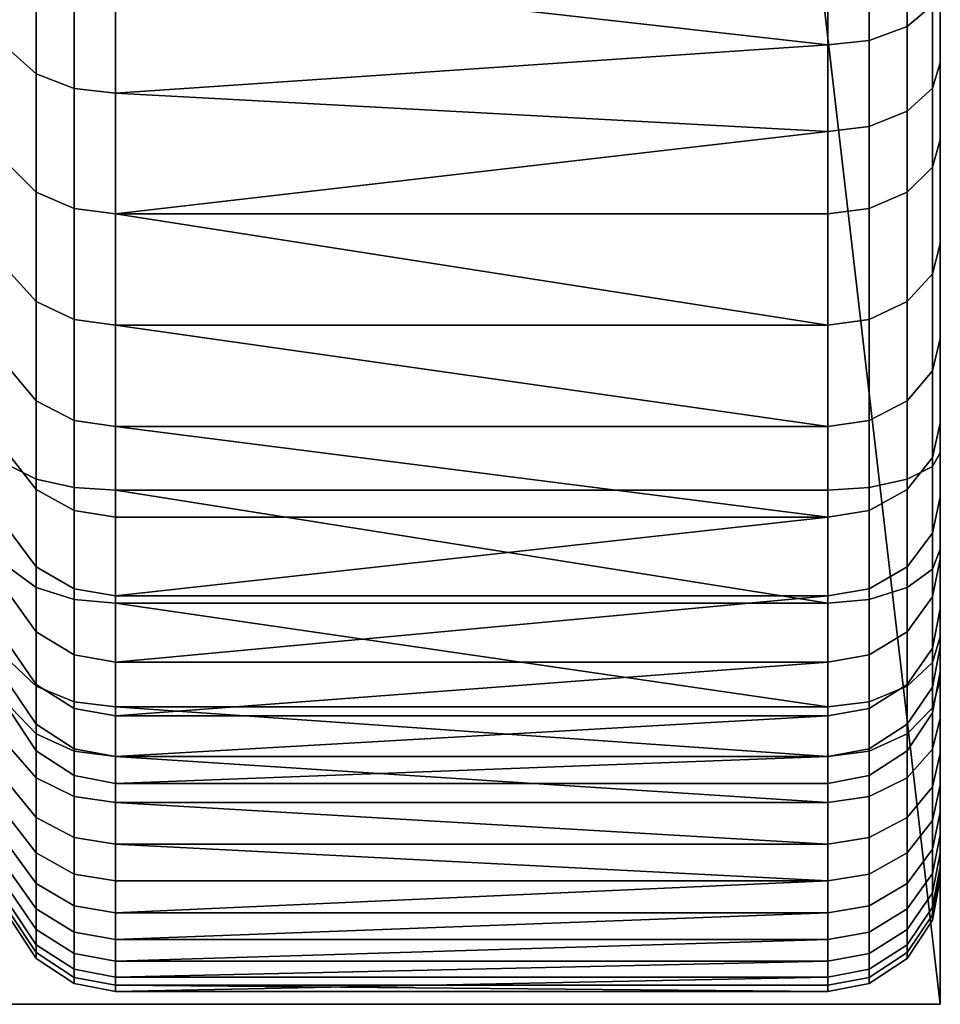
# Model space of a CAD drawing. Header units: millimetres. Extents: x 0 to 770, y -443 to 492.
# Tile 4 of 13: x 672 to 770, y -420 to -315. Entities that reach past the tile are written whole.
import ezdxf

# ---------------------------------------------------------------- set-up
doc = ezdxf.new("R2010")
doc.units = ezdxf.units.MM
doc.header["$MEASUREMENT"] = 0
for name, color, linetype, true_color in [('bocnice', 254, 'Continuous', 0xbebebe), ('bocnice boky', 7, 'Continuous', 0xff7f7f), ('op pud plocha', 7, 'Continuous', 0x000000), ('openport', 5, 'Continuous', 0x0000ff)]:
    doc.layers.add(name, color=color, linetype=linetype, true_color=true_color)

msp = doc.modelspace()

# ---------------------------------------------------------------- linework, layer by layer
at = {"layer": 'openport'}
msp.add_lwpolyline([(770, -420), (670, -420), (670, 440), (770, 440)], close=True, dxfattribs=at)

# ---------------------------------------------------------------- meshes
at = {"layer": 'bocnice'}
mesh = msp.add_polyface(dxfattribs=at)
corners = [(682, -365.15, 399.47), (758, -365.15, 399.47), (758, 345.21, 648.63), (682, 345.21, 648.63), (670.84, 291.27, 17.11), (673.08, 288.87, 12), (671.37, 282.69, 12), (670.45, 276.35, 12), (670, 275.21, 15.03), (670, 289.36, 21.09), (670, 266.42, 12), (670.84, -291.27, 17.11), (671.37, -282.69, 12), (673.08, -288.87, 12), (670.45, -276.35, 12), (670, -289.36, 21.09), (670, -275.21, 15.03), (670, -266.42, 12), (762.42, -364.87, 398.68), (762.42, 345.49, 647.83), (758, 345.21, 648.63), (758, -365.15, 399.47), (766.48, -363.98, 396.16), (766.48, 346.38, 645.31), (769.16, -362.64, 392.32), (769.16, 347.72, 641.47), (770, -361.17, 388.15), (770, 349.18, 637.3), (677.58, -364.87, 398.68), (682, -365.15, 399.47), (682, 345.21, 648.63), (677.58, 345.49, 647.83), (673.52, -363.98, 396.16), (673.52, 346.38, 645.31), (670.84, -362.64, 392.32), (670.84, 347.72, 641.47), (670, -361.17, 388.15), (670, 349.18, 637.3), (758, -298.05, 12), (758, 298.05, 12), (762.61, 297.83, 12.92), (762.61, -297.83, 12.92), (766.48, 297.2, 15.51), (766.48, -297.2, 15.51), (769.09, -296.25, 19.43), (769.09, 296.25, 19.43), (770, 295.12, 24), (770, -295.12, 24), (671.37, -282.69, 12), (670.45, -276.35, 12), (670, -266.42, 12), (673.08, -288.87, 12), (670, 266.42, 12), (682, -298.05, 12), (671.37, 282.69, 12), (670.45, 276.35, 12), (673.08, 288.87, 12), (676.23, 294.73, 12), (678.74, 297.05, 12), (676.23, -294.73, 12), (758, -298.05, 12), (758, 298.05, 12), (680.28, 297.78, 12), (682, 298.05, 12)]
mesh.append_faces([[corners[k] for k in face] for face in [(0, 1, 2, 3), (4, 5, 6, 6), (7, 4, 6, 6), (7, 8, 9, 4), (7, 10, 8, 8), (11, 12, 13, 13), (14, 12, 11, 11), (14, 11, 15, 16), (14, 16, 17, 17), (18, 19, 20, 21), (22, 23, 19, 18), (24, 25, 23, 22), (26, 27, 25, 24), (28, 29, 30, 31), (32, 28, 31, 33), (34, 32, 33, 35), (36, 34, 35, 37), (38, 39, 40, 40), (38, 40, 41, 41), (42, 41, 40, 40), (43, 41, 42, 42), (44, 45, 46, 46), (43, 45, 44, 44), (47, 44, 46, 46), (42, 45, 43, 43), (48, 49, 50, 50), (50, 51, 48, 48), (50, 52, 53, 53), (54, 52, 55, 55), (54, 56, 52, 52), (57, 52, 56, 56), (58, 52, 57, 57), (59, 51, 50, 50), (60, 53, 61, 61), (58, 62, 52, 52), (52, 63, 53, 53), (63, 61, 53, 53)]])
mesh = msp.add_polyface(dxfattribs=at)
corners = [(682, -309.07, 18.09), (758, -308.03, 17.48), (758, -317.65, 23.56), (682, -298.05, 12), (758, -298.05, 12), (682, -322.81, 27.17), (677.58, -308.63, 18.81), (682, -309.07, 18.09), (682, -322.81, 27.17), (677.58, -322.31, 27.86), (673.52, -307.26, 21.11), (673.52, -320.74, 30.02), (670.84, -305.17, 24.6), (670.84, -318.34, 33.3), (670, -302.9, 28.39), (670, -315.74, 36.88), (670.84, -291.27, 17.11), (673.52, -293.04, 13.44), (670, -289.36, 21.09), (680.28, -297.78, 12), (682, -298.05, 12), (676.23, -294.73, 12), (678.74, -297.05, 12), (673.08, -288.87, 12), (762.42, -317.18, 24.26), (762.42, -326.37, 30.89), (758, -326.88, 30.23), (758, -317.65, 23.56), (766.48, -315.68, 26.47), (766.48, -324.73, 33.01), (769.16, -313.4, 29.84), (769.16, -322.25, 36.23), (770, -310.93, 33.5), (770, -319.55, 39.73), (762.42, -307.6, 18.2), (758, -308.03, 17.48), (766.48, -306.25, 20.51), (769.16, -304.18, 24.01), (770, -301.94, 27.81), (758, -298.05, 12), (769.09, -296.25, 19.43), (770, -295.12, 24), (762.61, -297.83, 12.92), (766.48, -297.2, 15.51), (670, -266.42, 12), (680.28, -297.78, 12), (678.74, -297.05, 12), (682, -298.05, 12), (676.23, -294.73, 12)]
mesh.append_faces([[corners[k] for k in face] for face in [(0, 1, 2, 2), (3, 4, 1, 1), (0, 2, 5, 5), (1, 0, 3, 3), (6, 7, 8, 9), (10, 6, 9, 11), (12, 10, 11, 13), (14, 12, 13, 15), (16, 17, 10, 12), (18, 16, 12, 14), (19, 20, 7, 7), (6, 19, 7, 7), (21, 6, 10, 10), (6, 21, 22, 22), (22, 19, 6, 6), (17, 21, 10, 10), (23, 17, 16, 16), (23, 21, 17, 17), (24, 25, 26, 27), (28, 29, 25, 24), (30, 31, 29, 28), (32, 33, 31, 30), (34, 24, 27, 35), (36, 28, 24, 34), (37, 30, 28, 36), (38, 32, 30, 37), (39, 34, 35, 35), (40, 37, 36, 36), (41, 38, 37, 37), (36, 34, 42, 42), (36, 42, 43, 43), (37, 40, 41, 41), (40, 36, 43, 43), (34, 39, 42, 42), (44, 45, 46, 46), (44, 47, 45, 45), (48, 44, 46, 46)]])
mesh = msp.add_polyface(dxfattribs=at)
corners = [(682, -335.67, 37.46), (758, -347.56, 48.86), (682, -347.56, 48.86), (758, -326.88, 30.23), (682, -322.81, 27.17), (682, -358.37, 61.29), (758, -358.37, 61.29), (682, -368.02, 74.63), (758, -368.02, 74.63), (682, -376.43, 88.79), (758, -376.43, 88.79), (682, -383.51, 103.6), (758, -377.22, 394.08), (682, -365.15, 399.47), (682, -377.22, 394.08), (670, -372.46, 108.28), (670.84, -376.53, 106.56), (670.84, -382.01, 121.3), (670, -377.81, 122.66), (673.52, -373.33, 90.45), (677.58, -375.69, 89.19), (677.58, -382.73, 103.93), (673.52, -380.27, 104.97), (670.84, -369.75, 92.37), (670, -365.85, 94.45), (677.58, -367.32, 75.1), (682, -368.02, 74.63), (682, -376.43, 88.79), (673.52, -365.08, 76.56), (670.84, -361.68, 78.8), (670, -357.99, 81.22), (677.58, -357.71, 61.81), (682, -358.37, 61.29), (673.52, -355.61, 63.47), (670.84, -352.43, 66), (670, -348.97, 68.75), (677.58, -346.95, 49.44), (682, -347.56, 48.86), (673.52, -345.01, 51.28), (670.84, -342.07, 54.09), (670, -338.87, 57.14), (677.58, -335.12, 38.09), (682, -335.67, 37.46), (673.52, -333.36, 40.1), (670.84, -330.68, 43.16), (670, -327.77, 46.48), (677.58, -322.31, 27.86), (682, -322.81, 27.17), (673.52, -320.74, 30.02), (670.84, -318.34, 33.3), (670, -315.74, 36.88), (677.58, -376.82, 393.34), (682, -377.22, 394.08), (682, -365.15, 399.47), (677.58, -364.87, 398.68), (673.52, -375.53, 391), (673.52, -363.98, 396.16), (670.84, -373.57, 387.43), (670.84, -362.64, 392.32), (670, -371.44, 383.56), (670, -361.17, 388.15), (670, -380.81, 377.35), (670.84, -383.55, 380.82)]
mesh.append_faces([[corners[k] for k in face] for face in [(0, 1, 2, 2), (3, 0, 4, 4), (5, 2, 6, 6), (7, 8, 9, 9), (8, 7, 5, 5), (10, 11, 9, 9), (12, 13, 14, 14), (15, 16, 17, 18), (19, 20, 21, 22), (23, 19, 22, 16), (24, 23, 16, 15), (25, 26, 27, 20), (28, 25, 20, 19), (29, 28, 19, 23), (30, 29, 23, 24), (31, 32, 26, 25), (33, 31, 25, 28), (34, 33, 28, 29), (35, 34, 29, 30), (36, 37, 32, 31), (38, 36, 31, 33), (39, 38, 33, 34), (40, 39, 34, 35), (41, 42, 37, 36), (43, 41, 36, 38), (44, 43, 38, 39), (45, 44, 39, 40), (46, 47, 42, 41), (48, 46, 41, 43), (49, 48, 43, 44), (50, 49, 44, 45), (51, 52, 53, 54), (55, 51, 54, 56), (57, 55, 56, 58), (59, 57, 58, 60), (61, 62, 57, 59)]])
mesh = msp.add_polyface(dxfattribs=at)
corners = [(682, -335.67, 37.46), (758, -335.67, 37.46), (758, -347.56, 48.86), (758, -326.88, 30.23), (682, -322.81, 27.17), (758, -317.65, 23.56), (682, -347.56, 48.86), (758, -358.37, 61.29), (682, -376.43, 88.79), (758, -368.02, 74.63), (758, -376.43, 88.79), (682, -358.37, 61.29), (682, -365.15, 399.47), (758, -377.22, 394.08), (758, -365.15, 399.47), (770, -372.46, 108.28), (770, -377.81, 122.66), (769.16, -382.01, 121.3), (769.16, -376.53, 106.56), (762.42, -375.69, 89.19), (762.42, -382.73, 103.93), (758, -383.51, 103.6), (758, -376.43, 88.79), (766.48, -373.33, 90.45), (766.48, -380.27, 104.97), (769.16, -369.75, 92.37), (770, -365.85, 94.45), (762.42, -367.32, 75.1), (758, -368.02, 74.63), (766.48, -365.08, 76.56), (769.16, -361.68, 78.8), (770, -357.99, 81.22), (762.42, -357.71, 61.81), (758, -358.37, 61.29), (766.48, -355.61, 63.47), (769.16, -352.43, 66), (770, -348.97, 68.75), (762.42, -346.95, 49.44), (758, -347.56, 48.86), (766.48, -345.01, 51.28), (769.16, -342.07, 54.09), (770, -338.87, 57.14), (762.42, -335.12, 38.09), (758, -335.67, 37.46), (766.48, -333.36, 40.1), (769.16, -330.68, 43.16), (770, -327.77, 46.48), (762.42, -326.37, 30.89), (758, -326.88, 30.23), (766.48, -324.73, 33.01), (769.16, -322.25, 36.23), (770, -319.55, 39.73), (762.42, -376.82, 393.34), (762.42, -364.87, 398.68), (758, -365.15, 399.47), (758, -377.22, 394.08), (766.48, -375.53, 391), (766.48, -363.98, 396.16), (769.16, -373.57, 387.43), (769.16, -362.64, 392.32), (770, -371.44, 383.56), (770, -361.17, 388.15), (770, -380.81, 377.35), (769.16, -383.55, 380.82)]
mesh.append_faces([[corners[k] for k in face] for face in [(0, 1, 2, 2), (0, 3, 1, 1), (4, 5, 3, 3), (6, 2, 7, 7), (8, 9, 10, 10), (7, 9, 11, 11), (12, 13, 14, 14), (15, 16, 17, 18), (19, 20, 21, 22), (23, 24, 20, 19), (25, 18, 24, 23), (26, 15, 18, 25), (27, 19, 22, 28), (29, 23, 19, 27), (30, 25, 23, 29), (31, 26, 25, 30), (32, 27, 28, 33), (34, 29, 27, 32), (35, 30, 29, 34), (36, 31, 30, 35), (37, 32, 33, 38), (39, 34, 32, 37), (40, 35, 34, 39), (41, 36, 35, 40), (42, 37, 38, 43), (44, 39, 37, 42), (45, 40, 39, 44), (46, 41, 40, 45), (47, 42, 43, 48), (49, 44, 42, 47), (50, 45, 44, 49), (51, 46, 45, 50), (52, 53, 54, 55), (56, 57, 53, 52), (58, 59, 57, 56), (60, 61, 59, 58), (62, 60, 58, 63)]])
mesh = msp.add_polyface(dxfattribs=at)
corners = [(673.52, -392.95, 151.43), (677.58, -395.6, 151.08), (677.58, -417.14, 313.58), (673.52, -414.49, 313.93), (670.84, -388.92, 151.96), (670.84, -410.46, 314.47), (670, -384.54, 152.54), (670, -406.08, 315.05), (673.52, -390.12, 135.58), (677.58, -392.73, 135), (670.84, -386.16, 136.48), (670, -381.85, 137.45), (673.52, -385.88, 120.06), (677.58, -388.43, 119.24), (670.84, -382.01, 121.3), (670, -377.81, 122.66), (673.52, -380.27, 104.97), (677.58, -382.73, 103.93), (670.84, -376.53, 106.56), (673.52, -386.07, 384.01), (677.58, -387.73, 386.11), (677.58, -376.82, 393.34), (673.52, -375.53, 391), (670.84, -383.55, 380.82), (670.84, -373.57, 387.43), (673.52, -391.15, 379.61), (677.58, -392.99, 381.56), (670.84, -388.36, 376.66), (670, -385.33, 373.44), (670, -380.81, 377.35), (673.52, -395.83, 374.79), (677.58, -397.83, 376.57), (670.84, -392.79, 372.09), (670, -389.49, 369.16), (673.52, -400.07, 369.58), (677.58, -402.22, 371.17), (670.84, -396.81, 367.15), (670, -393.26, 364.52), (670.84, -400.38, 361.89), (673.52, -403.84, 364.01), (670, -396.61, 359.57), (670.84, -403.46, 356.32), (673.52, -407.1, 358.14), (670, -399.51, 354.35), (670.84, -406.05, 350.51), (673.52, -409.83, 352), (670, -401.94, 348.89), (670.84, -408.12, 344.49), (673.52, -412.02, 345.65), (670, -403.88, 343.24), (670.84, -409.65, 338.32), (673.52, -413.64, 339.12), (670, -405.32, 337.44), (670.84, -411.04, 326.43), (673.52, -415.11, 326.56), (670, -406.63, 326.28)]
mesh.append_faces([[corners[k] for k in face] for face in [(0, 1, 2, 3), (4, 0, 3, 5), (6, 4, 5, 7), (8, 9, 1, 0), (10, 8, 0, 4), (11, 10, 4, 6), (12, 13, 9, 8), (14, 12, 8, 10), (15, 14, 10, 11), (16, 17, 13, 12), (18, 16, 12, 14), (19, 20, 21, 22), (23, 19, 22, 24), (25, 26, 20, 19), (27, 25, 19, 23), (28, 27, 23, 29), (30, 31, 26, 25), (32, 30, 25, 27), (33, 32, 27, 28), (34, 35, 31, 30), (36, 34, 30, 32), (37, 36, 32, 33), (38, 39, 34, 36), (40, 38, 36, 37), (41, 42, 39, 38), (43, 41, 38, 40), (44, 45, 42, 41), (46, 44, 41, 43), (47, 48, 45, 44), (49, 47, 44, 46), (50, 51, 48, 47), (52, 50, 47, 49), (53, 54, 51, 50), (55, 53, 50, 52), (53, 5, 3, 54), (55, 7, 5, 53)]])
mesh = msp.add_polyface(dxfattribs=at)
corners = [(769.16, -386.16, 136.48), (769.16, -388.92, 151.96), (766.48, -392.95, 151.43), (766.48, -390.12, 135.58), (770, -381.85, 137.45), (770, -384.54, 152.54), (769.16, -382.01, 121.3), (766.48, -385.88, 120.06), (770, -377.81, 122.66), (769.16, -376.53, 106.56), (766.48, -380.27, 104.97), (769.16, -410.46, 314.47), (766.48, -414.49, 313.93), (770, -406.08, 315.05), (769.16, -383.55, 380.82), (769.16, -373.57, 387.43), (766.48, -375.53, 391), (766.48, -386.07, 384.01), (769.16, -388.36, 376.66), (766.48, -391.15, 379.61), (770, -385.33, 373.44), (770, -380.81, 377.35), (766.48, -395.83, 374.79), (762.42, -392.99, 381.56), (762.42, -397.83, 376.57), (769.16, -392.79, 372.09), (770, -389.49, 369.16), (766.48, -400.07, 369.58), (762.42, -402.22, 371.17), (769.16, -396.81, 367.15), (770, -393.26, 364.52), (766.48, -403.84, 364.01), (762.42, -406.12, 365.41), (769.16, -400.38, 361.89), (770, -396.61, 359.57), (766.48, -407.1, 358.14), (762.42, -409.49, 359.33), (769.16, -403.46, 356.32), (770, -399.51, 354.35), (766.48, -409.83, 352), (762.42, -412.32, 352.98), (769.16, -406.05, 350.51), (770, -401.94, 348.89), (766.48, -412.02, 345.65), (762.42, -414.58, 346.4), (769.16, -408.12, 344.49), (770, -403.88, 343.24), (766.48, -413.64, 339.12), (762.42, -416.26, 339.65), (769.16, -409.65, 338.32), (770, -405.32, 337.44), (766.48, -415.11, 326.56), (762.42, -417.78, 326.65), (769.16, -411.04, 326.43), (770, -406.63, 326.28), (762.42, -417.14, 313.58)]
mesh.append_faces([[corners[k] for k in face] for face in [(0, 1, 2, 3), (4, 5, 1, 0), (6, 0, 3, 7), (8, 4, 0, 6), (9, 6, 7, 10), (1, 11, 12, 2), (5, 13, 11, 1), (14, 15, 16, 17), (18, 14, 17, 19), (20, 21, 14, 18), (22, 19, 23, 24), (25, 18, 19, 22), (26, 20, 18, 25), (27, 22, 24, 28), (29, 25, 22, 27), (30, 26, 25, 29), (31, 27, 28, 32), (33, 29, 27, 31), (34, 30, 29, 33), (35, 31, 32, 36), (37, 33, 31, 35), (38, 34, 33, 37), (39, 35, 36, 40), (41, 37, 35, 39), (42, 38, 37, 41), (43, 39, 40, 44), (45, 41, 39, 43), (46, 42, 41, 45), (47, 43, 44, 48), (49, 45, 43, 47), (50, 46, 45, 49), (51, 47, 48, 52), (53, 49, 47, 51), (54, 50, 49, 53), (53, 51, 12, 11), (54, 53, 11, 13), (51, 52, 55, 12)]])
mesh = msp.add_polyface(dxfattribs=at)
corners = [(758, -389.23, 118.98), (682, -393.55, 134.81), (682, -389.23, 118.98), (682, -383.51, 103.6), (758, -383.51, 103.6), (758, -393.55, 134.81), (682, -396.44, 150.97), (682, -377.22, 394.08), (682, -388.25, 386.77), (758, -388.25, 386.77), (682, -393.57, 382.17), (682, -398.46, 377.13), (758, -398.46, 377.13), (758, -393.57, 382.17), (682, -402.9, 371.67), (758, -402.9, 371.67), (682, -406.84, 365.85), (758, -406.84, 365.85), (682, -410.25, 359.71), (682, -413.1, 353.29), (758, -410.25, 359.71), (758, -417.09, 339.82), (682, -417.09, 339.82), (682, -418.62, 326.68), (758, -415.39, 346.64), (682, -415.39, 346.64), (758, -413.1, 353.29), (758, -418.62, 326.68), (682, -417.97, 313.47), (677.58, -395.6, 151.08), (682, -396.44, 150.97), (682, -417.97, 313.47), (677.58, -417.14, 313.58), (677.58, -392.73, 135), (682, -393.55, 134.81), (677.58, -388.43, 119.24), (682, -389.23, 118.98), (677.58, -382.73, 103.93), (682, -383.51, 103.6), (677.58, -375.69, 89.19), (682, -376.43, 88.79), (677.58, -387.73, 386.11), (682, -388.25, 386.77), (682, -377.22, 394.08), (677.58, -376.82, 393.34), (677.58, -392.99, 381.56), (682, -393.57, 382.17), (677.58, -397.83, 376.57), (682, -398.46, 377.13), (677.58, -402.22, 371.17), (682, -402.9, 371.67), (677.58, -406.12, 365.41), (682, -406.84, 365.85), (673.52, -403.84, 364.01), (673.52, -400.07, 369.58), (677.58, -409.49, 359.33), (682, -410.25, 359.71), (673.52, -407.1, 358.14), (677.58, -412.32, 352.98), (682, -413.1, 353.29), (673.52, -409.83, 352), (677.58, -414.58, 346.4), (682, -415.39, 346.64), (673.52, -412.02, 345.65), (677.58, -416.26, 339.65), (682, -417.09, 339.82), (673.52, -413.64, 339.12), (677.58, -417.78, 326.65), (682, -418.62, 326.68), (673.52, -415.11, 326.56), (673.52, -414.49, 313.93)]
mesh.append_faces([[corners[k] for k in face] for face in [(0, 1, 2, 2), (2, 3, 4, 4), (5, 6, 1, 1), (7, 8, 9, 9), (10, 11, 12, 12), (13, 8, 10, 10), (14, 15, 11, 11), (14, 16, 17, 17), (18, 19, 20, 20), (18, 17, 16, 16), (21, 22, 23, 23), (22, 24, 25, 25), (26, 19, 25, 25), (27, 23, 28, 28), (29, 30, 31, 32), (33, 34, 30, 29), (35, 36, 34, 33), (37, 38, 36, 35), (39, 40, 38, 37), (41, 42, 43, 44), (45, 46, 42, 41), (47, 48, 46, 45), (49, 50, 48, 47), (51, 52, 50, 49), (53, 51, 49, 54), (55, 56, 52, 51), (57, 55, 51, 53), (58, 59, 56, 55), (60, 58, 55, 57), (61, 62, 59, 58), (63, 61, 58, 60), (64, 65, 62, 61), (66, 64, 61, 63), (67, 68, 65, 64), (69, 67, 64, 66), (67, 32, 31, 68), (69, 70, 32, 67)]])
mesh = msp.add_polyface(dxfattribs=at)
corners = [(682, -383.51, 103.6), (758, -376.43, 88.79), (758, -383.51, 103.6), (682, -396.44, 150.97), (758, -393.55, 134.81), (758, -396.44, 150.97), (682, -393.55, 134.81), (758, -389.23, 118.98), (682, -389.23, 118.98), (682, -377.22, 394.08), (758, -388.25, 386.77), (758, -377.22, 394.08), (682, -398.46, 377.13), (758, -402.9, 371.67), (758, -398.46, 377.13), (682, -393.57, 382.17), (758, -393.57, 382.17), (682, -388.25, 386.77), (682, -402.9, 371.67), (758, -406.84, 365.85), (682, -415.39, 346.64), (758, -415.39, 346.64), (758, -413.1, 353.29), (682, -413.1, 353.29), (758, -410.25, 359.71), (682, -417.97, 313.47), (758, -417.97, 313.47), (758, -418.62, 326.68), (682, -418.62, 326.68), (758, -417.09, 339.82), (682, -417.09, 339.82), (682, -410.25, 359.71), (682, -396.44, 150.97), (758, -396.44, 150.97), (758, -417.97, 313.47), (682, -417.97, 313.47), (762.42, -392.73, 135), (762.42, -395.6, 151.08), (758, -396.44, 150.97), (758, -393.55, 134.81), (766.48, -390.12, 135.58), (766.48, -392.95, 151.43), (762.42, -388.43, 119.24), (758, -389.23, 118.98), (766.48, -385.88, 120.06), (762.42, -382.73, 103.93), (758, -383.51, 103.6), (766.48, -380.27, 104.97), (762.42, -417.14, 313.58), (758, -417.97, 313.47), (766.48, -414.49, 313.93), (762.42, -387.73, 386.11), (762.42, -376.82, 393.34), (758, -377.22, 394.08), (758, -388.25, 386.77), (766.48, -386.07, 384.01), (766.48, -375.53, 391), (762.42, -392.99, 381.56), (758, -393.57, 382.17), (766.48, -391.15, 379.61), (762.42, -397.83, 376.57), (758, -398.46, 377.13), (762.42, -402.22, 371.17), (758, -402.9, 371.67), (762.42, -406.12, 365.41), (758, -406.84, 365.85), (762.42, -409.49, 359.33), (758, -410.25, 359.71), (762.42, -412.32, 352.98), (758, -413.1, 353.29), (762.42, -414.58, 346.4), (758, -415.39, 346.64), (762.42, -416.26, 339.65), (758, -417.09, 339.82), (762.42, -417.78, 326.65), (758, -418.62, 326.68)]
mesh.append_faces([[corners[k] for k in face] for face in [(0, 1, 2, 2), (3, 4, 5, 5), (6, 7, 4, 4), (8, 2, 7, 7), (9, 10, 11, 11), (12, 13, 14, 14), (15, 14, 16, 16), (17, 16, 10, 10), (13, 18, 19, 19), (20, 21, 22, 22), (23, 22, 24, 24), (25, 26, 27, 27), (28, 27, 29, 29), (30, 29, 21, 21), (24, 19, 31, 31), (32, 33, 34, 35), (36, 37, 38, 39), (40, 41, 37, 36), (42, 36, 39, 43), (44, 40, 36, 42), (45, 42, 43, 46), (47, 44, 42, 45), (37, 48, 49, 38), (41, 50, 48, 37), (51, 52, 53, 54), (55, 56, 52, 51), (57, 51, 54, 58), (59, 55, 51, 57), (60, 57, 58, 61), (62, 60, 61, 63), (64, 62, 63, 65), (66, 64, 65, 67), (68, 66, 67, 69), (70, 68, 69, 71), (72, 70, 71, 73), (74, 72, 73, 75), (74, 75, 49, 48)]])
at = {"layer": 'bocnice boky'}
mesh = msp.add_polyface(dxfattribs=at)
corners = [(770, -406.63, 326.28), (770, -406.08, 315.05), (770, -405.32, 337.44), (770, -403.88, 343.24), (770, -401.94, 348.89), (770, -399.51, 354.35), (770, -396.61, 359.57), (770, -393.26, 364.52), (770, -389.49, 369.16), (770, -385.33, 373.44), (770, -384.54, 152.54), (770, -381.85, 137.45), (770, -380.81, 377.35), (770, -377.81, 122.66), (770, -372.46, 108.28), (770, -371.44, 383.56), (770, -365.85, 94.45), (770, -361.17, 388.15), (770, -357.99, 81.22), (770, -348.97, 68.75), (770, -338.87, 57.14), (770, -327.77, 46.48), (770, -319.55, 39.73), (770, -310.93, 33.5), (770, -301.94, 27.81), (770, -295.12, 24), (770, 295.12, 24), (770, 301.94, 27.81), (770, 310.93, 33.5), (770, 319.55, 39.73), (770, 327.77, 46.48), (770, 338.87, 57.14), (770, 348.97, 68.75), (770, 349.18, 637.3), (770, 357.53, 639.65), (770, 357.99, 81.22), (770, 365.85, 94.45), (770, 366.1, 640.9), (770, 372.46, 108.28), (770, 374.76, 641.07), (770, 377.81, 122.66), (770, 381.85, 137.45), (770, 383.37, 640.13), (770, 384.54, 152.54), (770, 391.79, 638.1), (770, 399.89, 635.01), (770, 407.53, 630.93), (770, 414.59, 625.91), (770, 420.95, 620.02), (770, 426.5, 613.37), (770, 431.18, 606.08), (770, 434.89, 598.25), (770, 437.57, 590.01), (770, 439.1, 564.2), (770, 439.17, 581.49), (770, 439.69, 572.85)]
mesh.append_faces([[corners[k] for k in face] for face in [(19, 13, 18, 18), (10, 13, 19, 19), (13, 14, 18, 18), (14, 16, 18, 18), (13, 10, 11, 11), (23, 19, 20, 20), (19, 24, 10, 10), (25, 10, 24, 24), (20, 22, 23, 23), (24, 19, 23, 23), (26, 17, 25, 25), (22, 20, 21, 21), (26, 43, 17, 17), (3, 2, 0, 0), (1, 4, 0, 0), (4, 3, 0, 0), (5, 7, 6, 6), (8, 5, 4, 4), (8, 4, 1, 1), (8, 7, 5, 5), (10, 17, 1, 1), (8, 1, 17, 17), (15, 12, 9, 9), (8, 15, 9, 9), (15, 8, 17, 17), (17, 10, 25, 25), (43, 26, 27, 27), (29, 31, 28, 28), (30, 31, 29, 29), (32, 43, 27, 27), (40, 32, 35, 35), (31, 32, 28, 28), (36, 38, 35, 35), (43, 32, 40, 40), (41, 43, 40, 40), (53, 33, 43, 43), (53, 55, 54, 54), (33, 17, 43, 43), (40, 35, 38, 38), (54, 33, 53, 53), (49, 45, 37, 37), (54, 37, 33, 33), (44, 37, 45, 45), (37, 34, 33, 33), (44, 39, 37, 37), (44, 42, 39, 39), (51, 50, 52, 52), (54, 50, 49, 49), (48, 47, 46, 46), (45, 48, 46, 46), (45, 49, 48, 48), (37, 54, 49, 49), (54, 52, 50, 50), (32, 27, 28, 28)]])
at = {"layer": 'op pud plocha'}
mesh = msp.add_polyface(dxfattribs=at)
corners = [(670, -420), (670, 440), (770, -420), (770, 440)]
mesh.append_faces([[corners[k] for k in face] for face in [(2, 1, 0, 0), (1, 2, 3, 3)]])

doc.saveas('drawing.dxf')
